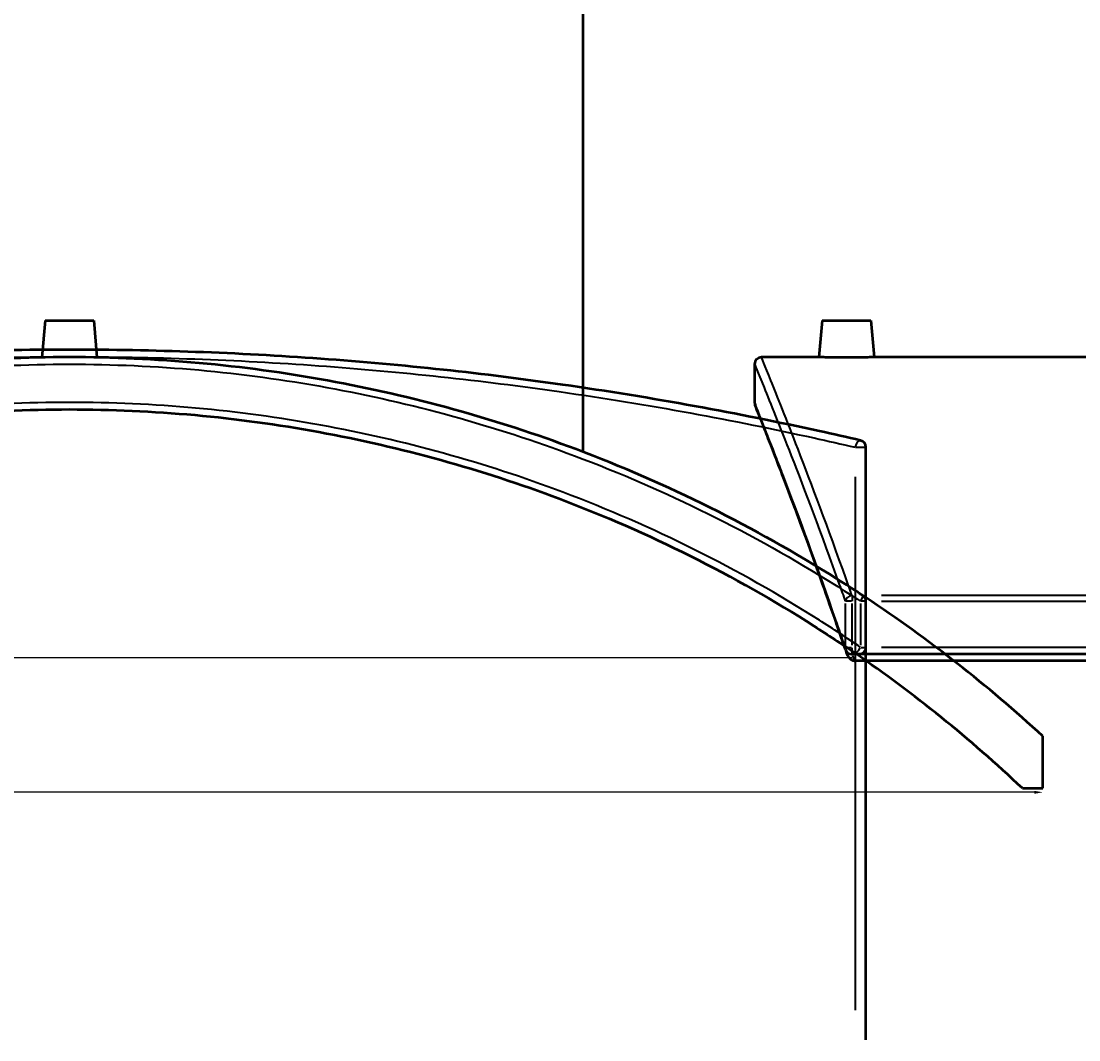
# Model space of a CAD drawing. Header units: millimetres. Extents: x -634 to 1182, y -305 to 944.
# Tile 7 of 13: x 427 to 732, y 26 to 319. Entities that reach past the tile are written whole.
import ezdxf

# ---------------------------------------------------------------- set-up
doc = ezdxf.new("R2010")
doc.units = ezdxf.units.MM
for name, color, linetype, lineweight in [('Dimension (ANSI)', 7, 'Continuous', 25), ('Sketch Geometry (ANSI)', 7, 'Continuous', 25), ('Visible (ANSI)', 7, 'Continuous', 50), ('Visible Narrow (ANSI)', 7, 'Continuous', 35)]:
    doc.layers.add(name, color=color, linetype=linetype, lineweight=lineweight)
doc.styles.add('Note Text (ANSI)', font='tahoma.ttf')
doc.dimstyles.new('Default - mm (ANSI)', dxfattribs={"dimtxt": 2.4, "dimasz": 2.5, "dimexe": 3.175, "dimexo": 1.6002, "dimgap": 0.8, "dimtad": 0, "dimtoh": 1, "dimdec": 0, "dimrnd": 1e-08, "dimzin": 4, "dimdsep": 46, "dimtxsty": 'Note Text (ANSI)', "dimcen": 0.09, "dimdle": 10, "dimclrd": 256, "dimclre": 256, "dimclrt": 5, "dimadec": 1, "dimazin": 1, "dimtfac": 1.27, "dimtofl": 0, "dimtmove": 0, "dimatfit": 3, "dimfxl": 1, "dimtolj": 1, "dimtzin": 4, "dimlwd": -1, "dimlwe": -1, "dimarcsym": 0})

# ---------------------------------------------------------------- blocks, each defined once
blk = doc.blocks.new('*D6')
at = {"layer": 'Defpoints', "color": 0, "transparency": 16777216}
for p in [(213.03, 138.8), (721.48, 113.21), (721.48, 97.06)]:
    blk.add_point(p, dxfattribs=at)
at = {"layer": 'Dimension (ANSI)', "transparency": 16777216}
for p, q in [((213.03, 137.2), (213.03, 93.89)), ((215.53, 97.06), (368.89, 97.06)), ((718.98, 97.06), (375.58, 97.06))]:
    blk.add_line(p, q, dxfattribs=at)
for points in [[(215.53, 97.48), (215.53, 96.64), (213.03, 97.06)], [(718.98, 97.48), (718.98, 96.64), (721.48, 97.06)]]:
    blk.add_solid(points, dxfattribs=at)
at = {"layer": 'Dimension (ANSI)', "color": 5, "transparency": 16777216, "insert": (369.69, 98.32), "char_height": 2.4, "attachment_point": 1, "style": 'Note Text (ANSI)'}
blk.add_mtext('\\A1;508', dxfattribs=at)

msp = doc.modelspace()

# ---------------------------------------------------------------- linework, layer by layer
at = {"layer": 'Sketch Geometry (ANSI)'}
msp.add_line((246.63, 135.86), (666.43, 135.86), dxfattribs=at)
at = {"layer": 'Visible (ANSI)'}
for p, q in [((588.98, 195.08), (588.98, 402.36)), ((433.98, 232.96), (433.05, 222.29)), ((433.98, 232.96), (447.98, 232.96)), ((447.98, 232.96), (448.92, 222.29)), ((657.88, 232.96), (656.95, 222.36)), ((657.88, 232.96), (671.88, 232.96)), ((671.88, 232.96), (672.8, 222.36)), ((638.38, 220.36), (638.38, 209.36)), ((656.95, 222.36), (640.38, 222.36)), ((755.38, 222.36), (672.8, 222.36)), ((670.48, 25.77), (670.48, 196.43)), ((670.48, 138.8), (670.48, 152.06)), ((837.13, 136.8), (666.46, 136.8)), ((837.13, 134.97), (667.2, 134.97)), ((721.48, 98.21), (721.48, 113.21)), ((715.58, 98.21), (721.48, 98.21))]:
    msp.add_line(p, q, dxfattribs=at)
for centre, radius, start, end in [((640.38, 220.36), 2, 90, 180), ((640.38, 209.36), 2, 180, 201.8009), ((668.48, 196.43), 2, 0, 76.917), ((440.98, -192.64), 415, 56.4261, 56.5748), ((668.48, 152.06), 2, 0, 56.5748), ((440.98, -192.64), 415, 47.4756, 56.4261), ((666.46, 138.8), 2, 198.7042, 270), ((668.48, 138.8), 2, 235.5338, 0), ((440.98, -192.64), 400, 46.6461, 55.5338)]:
    msp.add_arc(centre, radius, start, end, dxfattribs=at)
for points, knots in [([(668.94, 198.38), (665.02, 199.29), (661.06, 200.19), (633.85, 206.16), (609.04, 210.74), (560.59, 217.65), (537.21, 220.2), (489.55, 223.63), (465.27, 224.52), (440.98, 224.52), (416.7, 224.52), (392.41, 223.63), (344.75, 220.2), (321.38, 217.65), (272.91, 210.74), (248.1, 206.16), (220.89, 200.18), (216.94, 199.29), (213.03, 198.38)], [6.651408, 6.651408, 6.651408, 6.651408, 8.098056, 8.098056, 16.469091, 16.469091, 23.739926, 23.739926, 31.010766, 31.010766, 31.010766, 38.281607, 38.281607, 45.552442, 45.552442, 53.926129, 53.926129, 55.370524, 55.370524, 55.370524, 55.370524]), ([(669.58, 153.72), (667.09, 155.37), (664.58, 156.99), (638.46, 173.43), (613.27, 185.96), (563.82, 204.54), (539.81, 211.19), (490.86, 220.1), (465.92, 222.36), (440.98, 222.36), (416.04, 222.36), (391.1, 220.1), (342.15, 211.19), (318.15, 204.54), (268.7, 185.96), (243.51, 173.43), (217.08, 156.8), (214.27, 154.98), (211.48, 153.13)], [-50.004598, -50.004598, -50.004598, -50.004598, -49.095889, -49.095889, -40.62437, -40.62437, -33.178294, -33.178294, -25.732213, -25.732213, -25.732213, -18.286132, -18.286132, -10.840057, -10.840057, -2.368538, -2.368538, -1.350614, -1.350614, -1.350614, -1.350614]), ([(664.88, 222.29), (663.88, 222.29), (662.82, 222.29), (660.86, 222.31), (659.97, 222.32), (658.57, 222.33), (657.96, 222.34), (657.15, 222.36), (656.95, 222.36), (656.95, 222.36)], [0, 0, 0, 0, 0.298775, 0.298775, 0.59755, 0.59755, 0.896268, 0.896268, 1.194987, 1.194987, 1.194987, 1.194987]), ([(672.8, 222.36), (672.8, 222.36), (672.61, 222.36), (671.8, 222.34), (671.19, 222.33), (669.78, 222.32), (668.89, 222.31), (666.93, 222.29), (665.87, 222.29), (664.88, 222.29)], [3.58496, 3.58496, 3.58496, 3.58496, 3.883613, 3.883613, 4.182265, 4.182265, 4.481106, 4.481106, 4.779946, 4.779946, 4.779946, 4.779946]), ([(211.48, 134.97), (216.38, 138.4), (221.35, 141.72), (249.44, 159.58), (274.08, 171.92), (322.21, 190.07), (345.42, 196.52), (392.75, 205.17), (416.87, 207.36), (440.98, 207.36), (465.1, 207.36), (489.21, 205.17), (536.55, 196.52), (559.76, 190.07), (607.87, 171.92), (632.51, 159.59), (659.53, 142.41), (663.47, 139.81), (667.35, 137.15)], [-55.760592, -55.760592, -55.760592, -55.760592, -53.926129, -53.926129, -45.552442, -45.552442, -38.281607, -38.281607, -31.010766, -31.010766, -31.010766, -23.739926, -23.739926, -16.469091, -16.469091, -8.098056, -8.098056, -6.651408, -6.651408, -6.651408, -6.651408]), ([(664.57, 138.15), (663.04, 142.66), (661.56, 146.98), (658.67, 155.21), (657.28, 159.12), (654.6, 166.54), (653.32, 170.04), (650.89, 176.62), (649.74, 179.69), (647.59, 185.39), (646.58, 188.02), (644.74, 192.81), (643.9, 194.98), (642.39, 198.85), (641.72, 200.55), (640.57, 203.48), (640.08, 204.7), (639.3, 206.66), (639.01, 207.39), (638.62, 208.37), (638.52, 208.62), (638.52, 208.62)], [6.651408, 6.651408, 6.651408, 6.651408, 9.087344, 9.087344, 11.52328, 11.52328, 13.959216, 13.959216, 16.395151, 16.395151, 18.831087, 18.831087, 21.267023, 21.267023, 23.702959, 23.702959, 26.138895, 26.138895, 28.574831, 28.574831, 31.010766, 31.010766, 31.010766, 31.010766]), ([(666.46, 135.13), (666.31, 135.2), (666.16, 135.29), (665.84, 135.57), (665.65, 135.78), (665.23, 136.4), (665.02, 136.82), (664.85, 137.31), (664.85, 137.33), (664.84, 137.35)], [-0.5351499, -0.5351499, -0.5351499, -0.5351499, -0.4553344, -0.4553344, -0.333128, -0.333128, -0.1689383, -0.1689383, -0.1624763, -0.1624763, -0.1624763, -0.1624763]), ([(666.46, 135.13), (666.57, 135.08), (666.69, 135.05), (666.93, 134.99), (667.07, 134.97), (667.2, 134.97)], [0.32122051, 0.32122051, 0.32122051, 0.32122051, 0.35740998, 0.35740998, 0.39754364, 0.39754364, 0.39754364, 0.39754364])]:
    msp.add_open_spline(points, degree=3, knots=knots, dxfattribs=at)
msp.add_open_spline([(664.57, 138.15), (664.66, 137.89), (664.75, 137.62), (664.84, 137.35)], degree=3, dxfattribs=at)
at = {"layer": 'Visible Narrow (ANSI)'}
for p, q in [((667.54, 196.43), (670.47, 196.43)), ((667.35, 187.9), (667.35, 34.3)), ((666.46, 153.67), (666.46, 152.15)), ((828.59, 153.72), (675, 153.72)), ((664.52, 151.39), (664.52, 139.46)), ((666.33, 152.06), (664.55, 152.06)), ((666.46, 139.46), (666.46, 151.39)), ((668.94, 151.39), (668.94, 139.46)), ((670.48, 152.06), (669.07, 152.06)), ((675, 152.06), (828.59, 152.06)), ((664.55, 138.8), (666.33, 138.8)), ((666.46, 136.8), (666.46, 138.64)), ((669.07, 138.8), (670.48, 138.8)), ((828.59, 138.8), (675, 138.8))]:
    msp.add_line(p, q, dxfattribs=at)
for centre, major_axis, ratio, start_param, end_param in [((668.48, 196.43), (0.45, 1.95), 0.55581, 0.084963, 1.614289), ((666.46, 152.06), (-1.89, -0.66), 0.819337, 4.50381, 5.805012), ((668.48, 152.06), (1.1, 1.67), 0.190409, 4.909694, 6.210896), ((666.46, 138.8), (-1.89, -0.64), 0.809731, 5.90696, 6.263384), ((668.48, 138.8), (-1.13, -1.65), 0.188177, 0.084963, 1.614289)]:
    msp.add_ellipse(centre, major_axis=major_axis, ratio=ratio, start_param=start_param, end_param=end_param, dxfattribs=at)
for points, knots in [([(211.48, 195.7), (216.38, 196.85), (221.35, 197.99), (249.44, 204.2), (274.08, 208.77), (322.21, 215.66), (345.42, 218.2), (392.75, 221.63), (416.87, 222.52), (440.98, 222.52), (465.1, 222.52), (489.21, 221.63), (536.55, 218.2), (559.76, 215.66), (607.87, 208.77), (632.51, 204.2), (659.53, 198.23), (663.47, 197.34), (667.35, 196.43)], [-55.760592, -55.760592, -55.760592, -55.760592, -53.926129, -53.926129, -45.552442, -45.552442, -38.281607, -38.281607, -31.010766, -31.010766, -31.010766, -23.739926, -23.739926, -16.469091, -16.469091, -8.098056, -8.098056, -6.651408, -6.651408, -6.651408, -6.651408]), ([(213.03, 152.06), (215.52, 153.69), (218.02, 155.3), (244.07, 171.67), (269.19, 184.13), (318.5, 202.62), (342.43, 209.24), (391.24, 218.12), (416.11, 220.36), (440.98, 220.36), (465.85, 220.36), (490.72, 218.12), (539.53, 209.24), (563.47, 202.62), (612.78, 184.13), (637.9, 171.67), (663.94, 155.3), (666.45, 153.69), (668.94, 152.06)], [1.459829, 1.459829, 1.459829, 1.459829, 2.368538, 2.368538, 10.840057, 10.840057, 18.286132, 18.286132, 25.732213, 25.732213, 25.732213, 33.178294, 33.178294, 40.62437, 40.62437, 49.095889, 49.095889, 50.004598, 50.004598, 50.004598, 50.004598]), ([(638.38, 220.36), (638.38, 220.36), (639.31, 218.12), (642.91, 209.24), (645.58, 202.62), (652.78, 184.13), (657.52, 171.67), (663.37, 155.3), (663.94, 153.69), (664.52, 152.06)], [25.732213, 25.732213, 25.732213, 25.732213, 33.178294, 33.178294, 40.62437, 40.62437, 49.095889, 49.095889, 50.004598, 50.004598, 50.004598, 50.004598]), ([(666.46, 153.72), (665.89, 155.37), (665.32, 156.99), (659.48, 173.43), (654.76, 185.96), (647.57, 204.54), (644.9, 211.19), (641.31, 220.1), (640.38, 222.36), (640.38, 222.36)], [-50.004598, -50.004598, -50.004598, -50.004598, -49.095889, -49.095889, -40.62437, -40.62437, -33.178294, -33.178294, -25.732213, -25.732213, -25.732213, -25.732213]), ([(668.94, 138.8), (665.02, 141.48), (661.06, 144.09), (633.85, 161.35), (609.04, 173.75), (560.59, 191.98), (537.21, 198.47), (489.55, 207.16), (465.27, 209.36), (440.98, 209.36), (416.7, 209.36), (392.41, 207.16), (344.75, 198.47), (321.38, 191.98), (272.91, 173.74), (248.1, 161.34), (220.89, 144.08), (216.94, 141.47), (213.03, 138.8)], [6.651408, 6.651408, 6.651408, 6.651408, 8.098056, 8.098056, 16.469091, 16.469091, 23.739926, 23.739926, 31.010766, 31.010766, 31.010766, 38.281607, 38.281607, 45.552442, 45.552442, 53.926129, 53.926129, 55.370524, 55.370524, 55.370524, 55.370524]), ([(664.52, 138.8), (663.61, 141.48), (662.71, 144.09), (656.73, 161.35), (652.15, 173.75), (645.25, 191.98), (642.7, 198.47), (639.26, 207.16), (638.38, 209.36), (638.38, 209.36)], [6.651408, 6.651408, 6.651408, 6.651408, 8.098056, 8.098056, 16.469091, 16.469091, 23.739926, 23.739926, 31.010766, 31.010766, 31.010766, 31.010766])]:
    msp.add_open_spline(points, degree=3, knots=knots, dxfattribs=at)
msp.add_open_spline([(667.2, 134.97), (666.99, 135.59), (666.79, 136.19), (666.58, 136.8)], degree=3, dxfattribs=at)

# ---------------------------------------------------------------- dimensions: what is measured, and where the dimension line sits
at = {"layer": 'Dimension (ANSI)'}
dim = msp.add_linear_dim(base=(721.48, 97.06), p1=(213.03, 138.8), p2=(721.48, 113.21), angle=180, dimstyle='Default - mm (ANSI)', override={"dimgap": 0.8, "dimtoh": 0, "dimdec": 0, "dimse2": 1, "dimtol": 0, "dimlim": 0, "dimtp": 0, "dimtm": 0, "dimtdec": 2, "dimatfit": 1}, dxfattribs=at)
dim.commit()
dim.dimension.update_dxf_attribs({"geometry": '*D6', "text_midpoint": (372.23, 97.06), "dimtype": 160})

doc.saveas('drawing.dxf')
